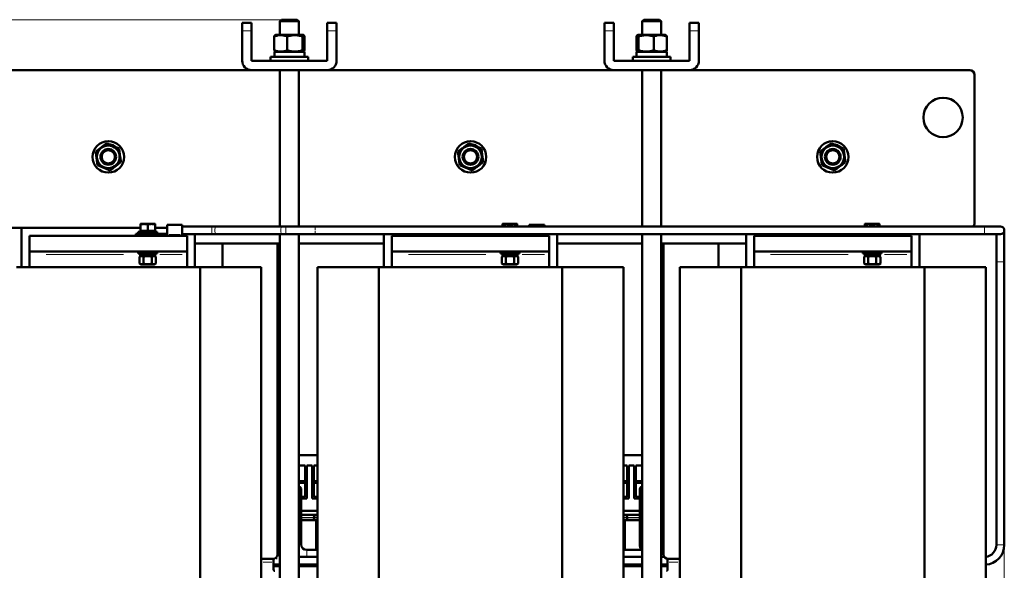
# Model space of a CAD drawing. Header units: millimetres. Extents: x 0 to 1485, y 0 to 2100.
# Tile 4 of 5: x 502 to 1127, y 806 to 1156. Entities that reach past the tile are written whole.
import ezdxf

# ---------------------------------------------------------------- set-up
doc = ezdxf.new("R2010")
doc.units = ezdxf.units.MM
doc.header["$LTSCALE"] = 5
doc.linetypes.add('SLD-Сплошная', pattern=[0])
doc.styles.add('SLDTEXTSTYLE0', font='TXT', dxfattribs={"width": 0.7})
doc.styles.add('SLDTEXTSTYLE1', font='TXT', dxfattribs={"width": 0.7, "bigfont": 'bigfont'})
doc.dimstyles.new('SLDDIMSTYLE0', dxfattribs={"dimtxt": 25, "dimasz": 25, "dimexe": 0, "dimexo": 0.0625, "dimgap": 6.25, "dimtad": 2, "dimdec": 1, "dimrnd": 1e-09, "dimzin": 12, "dimdsep": 46, "dimtxsty": 'SLDTEXTSTYLE0', "dimsah": 1, "dimcen": 0.09, "dimadec": 0, "dimazin": 3, "dimtfac": 1, "dimtdec": 3, "dimtofl": 0, "dimtmove": 0, "dimatfit": 3, "dimfxl": 0, "dimfrac": 2, "dimtolj": 1, "dimtzin": 12, "dimarcsym": 0})

# ---------------------------------------------------------------- blocks, each defined once
blk = doc.blocks.new('_D')
at = {"color": 7, "linetype": 'SLD-Сплошная', "lineweight": 0}
for p, q in [((1126.79, 822.36), (1126.79, 318.55)), ((460.76, 588.5), (460.76, 318.55)), ((460.76, 323.55), (1126.79, 323.55))]:
    blk.add_line(p, q, dxfattribs=at)
at = {"color": 7, "linetype": 'SLD-Сплошная', "lineweight": 18}
for points in [[(460.76, 323.55), (485.76, 319.7), (485.76, 327.39)], [(1126.79, 323.55), (1101.79, 327.39), (1101.79, 319.7)]]:
    blk.add_solid(points, dxfattribs=at)
at = {"color": 7, "linetype": 'SLD-Сплошная', "lineweight": 18, "insert": (784, 355.77), "char_height": 25, "attachment_point": 1, "style": 'SLDTEXTSTYLE1'}
blk.add_mtext('Ш', dxfattribs=at)
blk = doc.blocks.new('_D_1')
at = {"color": 7, "linetype": 'SLD-Сплошная', "lineweight": 0}
for p, q in [((667.84, 1155.55), (365.76, 1155.55)), ((370.76, 413.55), (370.76, 1155.55)), ((632.83, 413.55), (365.76, 413.55))]:
    blk.add_line(p, q, dxfattribs=at)
at = {"color": 7, "linetype": 'SLD-Сплошная', "lineweight": 18}
for points in [[(370.76, 1155.55), (366.92, 1130.55), (374.61, 1130.55)], [(370.76, 413.55), (374.61, 438.55), (366.92, 438.55)]]:
    blk.add_solid(points, dxfattribs=at)
at = {"color": 7, "linetype": 'SLD-Сплошная', "lineweight": 18, "insert": (338.54, 776.54), "char_height": 25, "attachment_point": 1, "rotation": 90, "style": 'SLDTEXTSTYLE1'}
blk.add_mtext('В', dxfattribs=at)

msp = doc.modelspace()

# ---------------------------------------------------------------- linework, layer by layer
at = {"color": 7, "linetype": 'SLD-Сплошная', "lineweight": 50}
for p, q in [((648.88, 1153.55), (642.88, 1153.55)), ((642.88, 1148.55), (642.88, 1153.55)), ((648.88, 1153.55), (648.88, 1148.55)), ((667.89, 1155.55), (666.89, 1154.55)), ((666.89, 1154.55), (666.89, 1145.95)), ((678.89, 1154.55), (666.89, 1154.55)), ((677.89, 1155.55), (667.89, 1155.55)), ((678.89, 1154.55), (677.89, 1155.55)), ((678.89, 1145.95), (678.89, 1154.55)), ((696.88, 1153.55), (702.88, 1153.55)), ((696.88, 1148.55), (696.88, 1153.55)), ((702.88, 1148.55), (702.88, 1153.55)), ((878.88, 1153.55), (872.88, 1153.55)), ((872.88, 1153.55), (872.88, 1148.55)), ((878.88, 1153.55), (878.88, 1148.55)), ((897.87, 1155.55), (896.87, 1154.55)), ((896.87, 1154.55), (896.87, 1145.95)), ((908.87, 1154.55), (896.87, 1154.55)), ((907.87, 1155.55), (897.87, 1155.55)), ((908.87, 1154.55), (907.87, 1155.55)), ((908.87, 1145.95), (908.87, 1154.55)), ((926.88, 1153.55), (932.88, 1153.55)), ((926.88, 1148.55), (926.88, 1153.55)), ((932.88, 1148.55), (932.88, 1153.55)), ((642.88, 1129.55), (642.88, 1148.55)), ((648.88, 1148.55), (648.88, 1129.55)), ((663.28, 1136.17), (663.28, 1144.92)), ((664.26, 1145.95), (663.79, 1145.67)), ((681.51, 1145.95), (664.26, 1145.95)), ((671.53, 1136.17), (671.53, 1144.92)), ((681.13, 1136.17), (681.13, 1144.92)), ((681.98, 1145.67), (681.51, 1145.95)), ((682.48, 1136.17), (682.48, 1144.92)), ((696.88, 1129.55), (696.88, 1148.55)), ((702.88, 1148.55), (702.88, 1129.55)), ((872.88, 1129.55), (872.88, 1148.55)), ((878.88, 1148.55), (878.88, 1129.55)), ((893.28, 1144.92), (893.28, 1136.17)), ((894.26, 1145.95), (893.78, 1145.67)), ((911.51, 1145.95), (894.26, 1145.95)), ((894.63, 1144.92), (894.63, 1136.17)), ((904.23, 1144.92), (904.23, 1136.17)), ((911.98, 1145.67), (911.51, 1145.95)), ((912.48, 1136.17), (912.48, 1144.92)), ((926.88, 1129.55), (926.88, 1148.55)), ((932.88, 1148.55), (932.88, 1129.55)), ((660.88, 1132.05), (660.88, 1129.55)), ((684.88, 1132.05), (660.88, 1132.05)), ((663.33, 1135.15), (663.33, 1132.05)), ((682.43, 1135.15), (663.33, 1135.15)), ((663.8, 1135.41), (664.26, 1135.15)), ((681.51, 1135.15), (681.96, 1135.41)), ((682.43, 1132.05), (682.43, 1135.15)), ((684.88, 1129.55), (684.88, 1132.05)), ((890.88, 1132.05), (890.88, 1129.55)), ((914.88, 1132.05), (890.88, 1132.05)), ((893.33, 1135.15), (893.33, 1132.05)), ((912.43, 1135.15), (893.33, 1135.15)), ((893.8, 1135.41), (894.26, 1135.15)), ((911.51, 1135.15), (911.96, 1135.41)), ((912.43, 1132.05), (912.43, 1135.15)), ((914.88, 1129.55), (914.88, 1132.05)), ((648.88, 1129.55), (696.88, 1129.55)), ((878.88, 1129.55), (926.88, 1129.55)), ((470.88, 1123.55), (648.88, 1123.55)), ((696.88, 1123.55), (648.88, 1123.55)), ((666.89, 1123.55), (666.89, 1024.44)), ((678.89, 1024.44), (678.89, 1123.55)), ((696.88, 1123.55), (878.88, 1123.55)), ((926.88, 1123.55), (878.88, 1123.55)), ((896.87, 1123.55), (896.87, 1024.44)), ((908.87, 1024.44), (908.87, 1123.55)), ((926.88, 1123.55), (1104.88, 1123.55)), ((1107.88, 1120.55), (1107.88, 1026.55)), ((560.75, 1075.47), (560.93, 1075.9)), ((790.75, 1075.47), (790.93, 1075.9)), ((1020.75, 1075.47), (1020.93, 1075.9)), ((562.25, 1075.19), (562.93, 1074.7)), ((792.25, 1075.19), (792.93, 1074.7)), ((1022.25, 1075.19), (1022.93, 1074.7)), ((580.57, 1025.99), (578.24, 1025.99)), ((578.24, 1025.73), (578.24, 1021.61)), ((585.24, 1025.99), (580.57, 1025.99)), ((582.9, 1025.73), (582.9, 1021.61)), ((587.57, 1025.99), (585.24, 1025.99)), ((587.57, 1021.61), (587.57, 1025.73)), ((604.89, 1025.48), (595.18, 1025.48)), ((810.57, 1025.99), (808.24, 1025.99)), ((808.24, 1025.73), (808.24, 1024.44)), ((815.24, 1025.99), (810.57, 1025.99)), ((812.9, 1025.73), (812.9, 1024.44)), ((817.57, 1025.99), (815.24, 1025.99)), ((817.57, 1024.44), (817.57, 1025.73)), ((834.89, 1025.48), (825.18, 1025.48)), ((1040.57, 1025.99), (1038.24, 1025.99)), ((1038.24, 1025.73), (1038.24, 1024.44)), ((1045.24, 1025.99), (1040.57, 1025.99)), ((1042.9, 1025.73), (1042.9, 1024.44)), ((1047.57, 1025.99), (1045.24, 1025.99)), ((1047.57, 1024.44), (1047.57, 1025.73)), ((578.24, 1023.55), (470.88, 1023.55)), ((502.88, 998.55), (502.88, 1023.55)), ((575.27, 1019.72), (575.27, 1018.55)), ((576.9, 1021.01), (576.9, 1019.76)), ((576.9, 1021.01), (582.9, 1021.01)), ((578.24, 1021.61), (580.57, 1021.61)), ((579.9, 1019.76), (579.9, 1019.72)), ((580.57, 1021.61), (582.9, 1021.61)), ((582.9, 1021.61), (585.24, 1021.61)), ((582.9, 1021.01), (588.9, 1021.01)), ((585.24, 1021.61), (587.57, 1021.61)), ((585.9, 1019.72), (585.9, 1019.76)), ((586.59, 1018.55), (586.59, 1019.72)), ((587.03, 1021.01), (587.57, 1021.61)), ((595.18, 1023.55), (587.57, 1023.55)), ((588.9, 1019.76), (588.9, 1021.01)), ((623.67, 1024.44), (604.89, 1024.44)), ((604.89, 1019.44), (623.67, 1019.44)), ((612.88, 1019.44), (612.88, 998.55)), ((626.28, 1024.44), (623.67, 1024.44)), ((623.67, 1019.44), (626.28, 1019.44)), ((668.02, 1024.44), (626.28, 1024.44)), ((626.28, 1019.44), (668.02, 1019.44)), ((666.89, 1019.44), (666.89, 469.55)), ((670.64, 1024.44), (668.02, 1024.44)), ((668.02, 1019.44), (670.64, 1019.44)), ((689.31, 1024.44), (670.64, 1024.44)), ((670.64, 1019.44), (689.31, 1019.44)), ((678.89, 469.55), (678.89, 1019.44)), ((1114.29, 1024.44), (689.31, 1024.44)), ((689.31, 1019.44), (1114.29, 1019.44)), ((732.88, 998.55), (732.88, 1019.44)), ((805.27, 1019.44), (805.27, 1018.55)), ((816.59, 1018.55), (816.59, 1019.44)), ((842.88, 1019.44), (842.88, 998.55)), ((896.87, 1019.44), (896.87, 469.55)), ((908.87, 469.55), (908.87, 1019.44)), ((962.88, 998.55), (962.88, 1019.44)), ((1039.9, 1019.44), (1039.9, 1018.55)), ((1045.9, 1018.55), (1045.9, 1019.44)), ((1072.88, 1019.44), (1072.88, 998.55)), ((1124.29, 1024.44), (1114.29, 1024.44)), ((1114.29, 1019.44), (1124.29, 1019.44)), ((1121.79, 1019.44), (1121.79, 1001.94)), ((1126.79, 1001.94), (1126.79, 1021.94)), ((507.88, 1018.55), (607.88, 1018.55)), ((507.88, 1018.55), (507.88, 1008.55)), ((607.88, 1008.55), (607.88, 1018.55)), ((666.89, 1013.55), (612.88, 1013.55)), ((630.38, 1013.55), (630.38, 998.55)), ((665.38, 816.55), (665.38, 1013.55)), ((732.88, 1013.55), (678.89, 1013.55)), ((737.88, 1018.55), (837.88, 1018.55)), ((737.88, 1018.55), (737.88, 1008.55)), ((837.88, 1008.55), (837.88, 1018.55)), ((896.87, 1013.55), (842.88, 1013.55)), ((962.88, 1013.55), (908.87, 1013.55)), ((910.38, 1013.55), (910.38, 816.55)), ((945.38, 1013.55), (945.38, 998.55)), ((967.88, 1018.55), (1067.88, 1018.55)), ((967.88, 1018.55), (967.88, 1008.55)), ((1067.88, 1008.55), (1067.88, 1018.55)), ((507.88, 1008.55), (607.88, 1008.55)), ((507.88, 1008.55), (507.88, 1006.55)), ((507.88, 1006.55), (507.88, 998.55)), ((576.9, 1008.53), (576.9, 1007.28)), ((582.9, 1008.53), (576.9, 1008.53)), ((576.9, 1007.28), (582.9, 1007.28)), ((578.13, 1007.28), (578.13, 1005.73)), ((579.9, 1008.55), (579.9, 1008.53)), ((588.9, 1008.53), (582.9, 1008.53)), ((582.9, 1007.28), (588.9, 1007.28)), ((585.9, 1008.53), (585.9, 1008.55)), ((587.68, 1005.73), (587.68, 1007.28)), ((588.9, 1007.28), (588.9, 1008.53)), ((607.88, 1008.55), (607.88, 1006.55)), ((607.88, 1006.55), (607.88, 998.55)), ((737.88, 1008.55), (837.88, 1008.55)), ((737.88, 1008.55), (737.88, 1006.55)), ((737.88, 1006.55), (737.88, 998.55)), ((806.9, 1008.53), (806.9, 1007.28)), ((812.9, 1008.53), (806.9, 1008.53)), ((812.9, 1007.28), (806.9, 1007.28)), ((808.13, 1007.28), (808.13, 1005.73)), ((809.9, 1008.55), (809.9, 1008.53)), ((818.9, 1008.53), (812.9, 1008.53)), ((818.9, 1007.28), (812.9, 1007.28)), ((815.9, 1008.53), (815.9, 1008.55)), ((817.68, 1005.73), (817.68, 1007.28)), ((818.9, 1007.28), (818.9, 1008.53)), ((837.88, 1008.55), (837.88, 1006.55)), ((837.88, 1006.55), (837.88, 998.55)), ((967.88, 1008.55), (1067.88, 1008.55)), ((967.88, 1008.55), (967.88, 1006.55)), ((967.88, 1006.55), (967.88, 998.55)), ((1036.9, 1008.53), (1036.9, 1007.28)), ((1042.9, 1008.53), (1036.9, 1008.53)), ((1042.9, 1007.28), (1036.9, 1007.28)), ((1038.13, 1007.28), (1038.13, 1005.73)), ((1039.9, 1008.55), (1039.9, 1008.53)), ((1048.9, 1008.53), (1042.9, 1008.53)), ((1048.9, 1007.28), (1042.9, 1007.28)), ((1045.9, 1008.53), (1045.9, 1008.55)), ((1047.68, 1005.73), (1047.68, 1007.28)), ((1048.9, 1007.28), (1048.9, 1008.53)), ((1067.88, 1008.55), (1067.88, 1006.55)), ((1067.88, 1006.55), (1067.88, 998.55)), ((578.59, 1005.73), (577.71, 1005.22)), ((577.71, 1000.84), (577.71, 1005.22)), ((577.71, 1000.84), (578.59, 1000.33)), ((578.13, 1005.73), (587.68, 1005.73)), ((587.22, 1000.33), (578.59, 1000.33)), ((580.31, 1000.84), (580.31, 1005.22)), ((585.5, 1000.84), (585.5, 1005.22)), ((588.1, 1005.22), (587.22, 1005.73)), ((587.22, 1000.33), (588.1, 1000.84)), ((588.1, 1005.22), (588.1, 1000.84)), ((808.59, 1005.73), (807.71, 1005.22)), ((807.71, 1000.84), (807.71, 1005.22)), ((807.71, 1000.84), (808.59, 1000.33)), ((817.68, 1005.73), (808.13, 1005.73)), ((817.22, 1000.33), (808.59, 1000.33)), ((810.31, 1000.84), (810.31, 1005.22)), ((815.5, 1000.84), (815.5, 1005.22)), ((818.1, 1005.22), (817.22, 1005.73)), ((817.22, 1000.33), (818.1, 1000.84)), ((818.1, 1005.22), (818.1, 1000.84)), ((1038.59, 1005.73), (1037.71, 1005.22)), ((1037.71, 1000.84), (1037.71, 1005.22)), ((1037.71, 1000.84), (1038.59, 1000.33)), ((1038.13, 1005.73), (1047.68, 1005.73)), ((1047.22, 1000.33), (1038.59, 1000.33)), ((1040.31, 1000.84), (1040.31, 1005.22)), ((1045.5, 1000.84), (1045.5, 1005.22)), ((1048.1, 1005.22), (1047.22, 1005.73)), ((1047.22, 1000.33), (1048.1, 1000.84)), ((1048.1, 1005.22), (1048.1, 1000.84)), ((1121.79, 1001.94), (1121.79, 822.41)), ((1126.79, 822.41), (1126.79, 1001.94)), ((499.63, 998.55), (616.13, 998.55)), ((616.13, 998.55), (616.13, 588.55)), ((616.13, 998.55), (655, 998.55)), ((655, 588.55), (655, 998.55)), ((690.76, 998.55), (690.76, 588.55)), ((690.76, 998.55), (729.63, 998.55)), ((729.63, 588.55), (729.63, 998.55)), ((729.63, 998.55), (846.13, 998.55)), ((846.13, 998.55), (846.13, 588.55)), ((846.13, 998.55), (885, 998.55)), ((885, 588.55), (885, 998.55)), ((920.76, 998.55), (920.76, 588.55)), ((920.76, 998.55), (959.63, 998.55)), ((959.63, 588.55), (959.63, 998.55)), ((959.63, 998.55), (1076.13, 998.55)), ((1076.13, 998.55), (1076.13, 588.55)), ((1076.13, 998.55), (1115, 998.55)), ((1115, 588.55), (1115, 998.55)), ((665.38, 879.35), (666.89, 879.35)), ((678.89, 879.35), (690.76, 879.35)), ((885, 879.35), (896.87, 879.35)), ((908.87, 879.35), (910.38, 879.35)), ((666.89, 872.85), (665.38, 872.85)), ((682.88, 872.85), (678.89, 872.85)), ((682.88, 862.85), (682.88, 872.85)), ((683.88, 872.85), (687.43, 872.85)), ((683.88, 872.85), (683.88, 862.35)), ((687.43, 862.35), (687.43, 872.85)), ((690.76, 872.85), (688.43, 872.85)), ((688.43, 872.85), (688.43, 862.85)), ((887.33, 872.85), (885, 872.85)), ((887.33, 862.85), (887.33, 872.85)), ((888.33, 872.85), (891.88, 872.85)), ((888.33, 872.85), (888.33, 862.35)), ((891.88, 862.35), (891.88, 872.85)), ((896.87, 872.85), (892.88, 872.85)), ((892.88, 872.85), (892.88, 862.85)), ((910.38, 872.85), (908.87, 872.85)), ((665.38, 862.85), (666.89, 862.85)), ((678.89, 862.85), (682.88, 862.85)), ((688.43, 862.85), (690.76, 862.85)), ((885, 862.85), (887.33, 862.85)), ((892.88, 862.85), (896.87, 862.85)), ((908.87, 862.85), (910.38, 862.85)), ((666.89, 862.35), (665.38, 862.35)), ((665.38, 861.85), (666.89, 861.85)), ((683.88, 862.35), (678.89, 862.35)), ((682.88, 861.85), (678.89, 861.85)), ((680.26, 858.15), (680.38, 858.15)), ((680.38, 856.65), (680.38, 858.15)), ((680.38, 851.4), (680.38, 857.4)), ((680.38, 856.65), (680.38, 856.65)), ((682.88, 852.85), (682.88, 861.85)), ((683.88, 862.35), (683.88, 851.85)), ((687.43, 862.35), (687.43, 851.85)), ((690.76, 862.35), (687.43, 862.35)), ((688.43, 861.85), (690.76, 861.85)), ((688.43, 852.85), (688.43, 861.85)), ((888.33, 862.35), (885, 862.35)), ((885, 861.85), (887.33, 861.85)), ((887.33, 861.85), (887.33, 852.85)), ((888.33, 851.85), (888.33, 862.35)), ((896.87, 862.35), (891.88, 862.35)), ((891.88, 862.35), (891.88, 851.85)), ((896.87, 861.85), (892.88, 861.85)), ((892.88, 861.85), (892.88, 852.85)), ((895.38, 858.15), (895.38, 857.52)), ((895.38, 858.15), (895.49, 858.15)), ((895.38, 857.4), (895.38, 851.4)), ((910.38, 862.35), (908.87, 862.35)), ((908.87, 861.85), (910.38, 861.85)), ((666.89, 852.85), (665.38, 852.85)), ((666.89, 851.85), (665.38, 851.85)), ((680.38, 852.85), (682.88, 852.85)), ((680.38, 851.85), (683.88, 851.85)), ((680.38, 825.45), (680.38, 851.4)), ((690.76, 851.85), (687.43, 851.85)), ((690.76, 852.85), (688.43, 852.85)), ((887.33, 852.85), (885, 852.85)), ((888.33, 851.85), (885, 851.85)), ((891.88, 851.85), (895.38, 851.85)), ((892.88, 852.85), (895.38, 852.85)), ((895.38, 851.4), (895.38, 825.45)), ((910.38, 852.85), (908.87, 852.85)), ((910.38, 851.85), (908.87, 851.85)), ((666.89, 844.05), (665.38, 844.05)), ((690.76, 844.05), (680.38, 844.05)), ((895.38, 844.05), (885, 844.05)), ((910.38, 844.05), (908.87, 844.05)), ((665.38, 841.43), (665.8, 841.43)), ((665.8, 841.43), (666.89, 841.43)), ((665.8, 838.05), (666.89, 838.05)), ((665.88, 819.24), (665.88, 838.05)), ((666.89, 838.07), (666.06, 838.07)), ((680.38, 841.43), (689.96, 841.43)), ((689.7, 838.07), (680.38, 838.07)), ((680.38, 838.05), (689.96, 838.05)), ((688.38, 839.85), (688.38, 839.62)), ((689.88, 838.05), (689.88, 819.24)), ((689.96, 841.43), (690.76, 841.43)), ((885, 841.43), (885.8, 841.43)), ((885.8, 841.43), (895.38, 841.43)), ((885.8, 838.05), (895.38, 838.05)), ((885.88, 819.24), (885.88, 838.05)), ((895.38, 838.07), (886.06, 838.07)), ((887.38, 839.62), (887.38, 839.85)), ((908.87, 841.43), (909.96, 841.43)), ((909.7, 838.07), (908.87, 838.07)), ((908.87, 838.05), (909.96, 838.05)), ((909.88, 838.05), (909.88, 819.24)), ((909.96, 841.43), (910.38, 841.43)), ((680.38, 822.74), (680.38, 825.45)), ((895.38, 825.45), (895.38, 822.74)), ((666.89, 819.24), (665.38, 819.24)), ((690.76, 819.24), (683.88, 819.24)), ((690.76, 819.24), (683.88, 819.24)), ((896.13, 819.24), (885, 819.24)), ((896.13, 819.24), (885, 819.24)), ((910.38, 819.24), (908.87, 819.24)), ((910.38, 819.24), (908.87, 819.24)), ((910.38, 819.24), (908.87, 819.24)), ((655, 813.55), (662.38, 813.55)), ((662.88, 811.55), (662.88, 813.59)), ((690.76, 814.97), (678.89, 814.98)), ((690.76, 814.95), (678.89, 814.95)), ((896.87, 814.97), (885, 814.96)), ((910.82, 814.98), (908.87, 814.97)), ((912.88, 813.59), (912.88, 811.55)), ((920.76, 813.55), (913.38, 813.55)), ((662.88, 806.65), (662.88, 811.55)), ((662.92, 809.96), (666.89, 809.96)), ((662.93, 809.91), (666.89, 809.91)), ((663.55, 809.05), (666.89, 809.05)), ((665.88, 809.05), (665.88, 809.91)), ((678.89, 809.95), (690.76, 809.95)), ((678.89, 809.91), (690.76, 809.91)), ((678.89, 809.05), (690.76, 809.05)), ((689.88, 809.91), (689.88, 809.05)), ((885, 809.96), (896.87, 809.95)), ((885, 809.91), (896.87, 809.91)), ((885, 809.91), (896.87, 809.91)), ((885, 809.05), (896.87, 809.05)), ((885.88, 809.05), (885.88, 809.91)), ((908.87, 809.95), (912.84, 809.95)), ((908.87, 809.91), (912.83, 809.91)), ((908.87, 809.91), (912.83, 809.91)), ((908.87, 809.05), (912.21, 809.05)), ((909.88, 809.91), (909.88, 809.05)), ((912.88, 811.55), (912.88, 806.65))]:
    msp.add_line(p, q, dxfattribs=at)
at = {"color": 8, "linetype": 'SLD-Сплошная', "lineweight": 18}
for p, q in [((643.78, 1148.55), (647.98, 1148.55)), ((697.78, 1148.55), (701.98, 1148.55)), ((873.78, 1148.55), (877.98, 1148.55)), ((927.78, 1148.55), (931.98, 1148.55)), ((603.44, 1019.33), (596.64, 1019.33)), ((670.64, 1024.44), (670.64, 1019.44)), ((833.44, 1019.33), (826.64, 1019.33)), ((567.59, 1006.55), (518.42, 1006.55)), ((604.85, 1006.55), (590.71, 1006.55)), ((797.59, 1006.55), (748.42, 1006.55)), ((834.85, 1006.55), (820.71, 1006.55)), ((1027.59, 1006.55), (978.42, 1006.55)), ((1064.85, 1006.55), (1050.71, 1006.55)), ((1121.79, 1001.94), (1124.29, 1001.94)), ((1124.29, 1001.94), (1126.79, 1001.94)), ((678.89, 851.4), (680.38, 851.4)), ((895.38, 851.4), (896.87, 851.4)), ((666.89, 839.85), (665.38, 839.85)), ((666.89, 839.62), (665.38, 839.62)), ((688.38, 839.85), (680.38, 839.85)), ((688.38, 839.62), (680.38, 839.62)), ((690.82, 839.85), (688.38, 839.85)), ((690.82, 839.62), (688.38, 839.62)), ((887.38, 839.85), (884.94, 839.85)), ((887.38, 839.62), (884.94, 839.62)), ((895.38, 839.85), (887.38, 839.85)), ((895.38, 839.62), (887.38, 839.62)), ((910.38, 839.85), (908.87, 839.85)), ((910.38, 839.62), (908.87, 839.62)), ((678.89, 822.74), (680.38, 822.74)), ((683.88, 814.97), (683.88, 819.24)), ((895.38, 822.74), (896.87, 822.74)), ((1121.79, 822.41), (1126.79, 822.41)), ((664.47, 813.93), (665.04, 813.46)), ((661.7, 811.55), (656.18, 811.55)), ((919.58, 811.55), (914.06, 811.55))]:
    msp.add_line(p, q, dxfattribs=at)
at = {"color": 7, "linetype": 'SLD-Сплошная', "lineweight": 50, "flags": 128}
for points in [[(558.79, 1076.45), (559.33, 1076.37), (560.93, 1075.9)], [(788.79, 1076.45), (789.33, 1076.37), (790.93, 1075.9)], [(1018.79, 1076.45), (1019.33, 1076.37), (1020.93, 1075.9)]]:
    msp.add_lwpolyline(points, dxfattribs=at)
at = {"color": 8, "linetype": 'SLD-Сплошная', "lineweight": 18, "flags": 128}
for points in [[(623.67, 1024.44), (623.67, 1024.25), (623.67, 1023.71), (623.67, 1022.89), (623.67, 1021.94), (623.67, 1020.98), (623.67, 1020.17), (623.67, 1019.63), (623.67, 1019.44), (623.67, 1019.44)], [(668.02, 1024.44), (667.77, 1024.25), (667.56, 1023.71), (667.42, 1022.89), (667.37, 1021.94), (667.42, 1020.98), (667.56, 1020.17), (667.77, 1019.63), (668.02, 1019.44), (668.02, 1019.44)], [(1114.29, 1021.94), (1114.29, 1022.89), (1114.29, 1023.71), (1114.29, 1024.25), (1114.29, 1024.44)], [(1114.29, 1019.44), (1114.29, 1019.63), (1114.29, 1020.17), (1114.29, 1020.98), (1114.29, 1021.94)]]:
    msp.add_lwpolyline(points, dxfattribs=at)
at = {"color": 7, "linetype": 'SLD-Сплошная', "lineweight": 50}
for centre, radius in [((1087.88, 1093.55), 12.5), ((557.88, 1068.55), 10), ((557.88, 1068.55), 7.19), ((787.88, 1068.55), 10), ((787.88, 1068.55), 7.19), ((1017.88, 1068.55), 10), ((1017.88, 1068.55), 7.19), ((557.88, 1068.55), 5), ((557.88, 1068.55), 4.17), ((787.88, 1068.55), 5), ((787.88, 1068.55), 4.17), ((1017.88, 1068.55), 5), ((1017.88, 1068.55), 4.17)]:
    msp.add_circle(centre, radius, dxfattribs=at)
for centre, radius, start, end in [((648.88, 1129.55), 6, 180, 270), ((696.88, 1129.55), 6, 270, 0), ((878.88, 1129.55), 6, 180, 270), ((926.88, 1129.55), 6, 270, 0), ((1104.88, 1120.55), 3, 0, 90), ((557.88, 1068.55), 7.96, 56.67553, 67.47733), ((787.88, 1068.55), 7.96, 56.67553, 67.47733), ((1017.88, 1068.55), 7.96, 56.67553, 67.47733), ((1104.88, 1026.55), 3, 315.38415, 0), ((1124.29, 1021.94), 2.5, 270, 90), ((677.88, 857.4), 2.5, 0, 66.06642), ((897.88, 857.4), 2.5, 113.78874, 180), ((665.8, 839.85), 1.58, 46.35783, 90), ((665.8, 839.62), 1.58, 272.80613, 313.64217), ((689.96, 839.85), 1.58, 90, 180), ((689.96, 839.62), 1.58, 180, 267.19387), ((885.8, 839.85), 1.58, 0, 90), ((885.8, 839.62), 1.58, 272.80613, 0), ((909.96, 839.85), 1.58, 90, 133.64217), ((909.96, 839.62), 1.58, 226.35783, 267.19387), ((683.88, 822.74), 3.5, 180, 270), ((903.88, 822.74), 8.5, 180, 204.31574), ((1114.29, 822.41), 7.5, 274.55155, 360), ((1114.29, 822.41), 12.5, 272.72909, 0), ((662.38, 816.55), 3, 270, 0), ((913.38, 816.55), 3, 180, 270)]:
    msp.add_arc(centre, radius, start, end, dxfattribs=at)
at = {"color": 8, "linetype": 'SLD-Сплошная', "lineweight": 18}
for centre, start, end in [((628.51, 1022.52), 139.27592, 191.42594), ((628.51, 1021.36), 168.57406, 220.72408)]:
    msp.add_arc(centre, 2.94, start, end, dxfattribs=at)
at = {"color": 7, "linetype": 'SLD-Сплошная', "lineweight": 50}
for points, knots in [([(663.28, 1144.92), (663.95, 1145.17), (664.63, 1145.37), (666, 1145.65), (666.7, 1145.73), (667.75, 1145.73), (668.1, 1145.71), (668.8, 1145.64), (669.14, 1145.58), (670.17, 1145.37), (670.85, 1145.17), (671.53, 1144.92)], [0, 0, 0, 0, 0.25, 0.25, 0.5, 0.5, 0.625, 0.625, 0.75, 0.75, 1, 1, 1, 1]), ([(663.8, 1145.64), (663.73, 1145.6), (663.56, 1145.51), (663.38, 1145.14), (663.28, 1144.92)], [0, 0, 0, 0, 0.394844, 1, 1, 1, 1]), ([(671.53, 1144.92), (672.31, 1145.17), (673.11, 1145.37), (674.71, 1145.65), (675.51, 1145.73), (676.72, 1145.73), (677.13, 1145.71), (677.94, 1145.64), (678.35, 1145.58), (679.55, 1145.37), (680.34, 1145.17), (681.13, 1144.92)], [0, 0, 0, 0, 0.25, 0.25, 0.5, 0.5, 0.625, 0.625, 0.75, 0.75, 1, 1, 1, 1]), ([(681.13, 1144.92), (681.24, 1145.17), (681.35, 1145.37), (681.57, 1145.65), (681.69, 1145.73), (681.86, 1145.73), (681.92, 1145.71), (682.03, 1145.64), (682.09, 1145.58), (682.26, 1145.37), (682.37, 1145.17), (682.48, 1144.92)], [0, 0, 0, 0, 0.25, 0.25, 0.5, 0.5, 0.625, 0.625, 0.75, 0.75, 1, 1, 1, 1]), ([(893.28, 1144.92), (893.39, 1145.17), (893.5, 1145.37), (893.73, 1145.65), (893.84, 1145.73), (894.01, 1145.73), (894.07, 1145.71), (894.19, 1145.64), (894.24, 1145.58), (894.41, 1145.37), (894.52, 1145.17), (894.63, 1144.92)], [0, 0, 0, 0, 0.25, 0.25, 0.5, 0.5, 0.625, 0.625, 0.75, 0.75, 1, 1, 1, 1]), ([(894.63, 1144.92), (895.42, 1145.17), (896.2, 1145.37), (897.8, 1145.65), (898.6, 1145.73), (899.82, 1145.73), (900.23, 1145.71), (901.04, 1145.64), (901.45, 1145.58), (902.65, 1145.37), (903.45, 1145.17), (904.23, 1144.92)], [0, 0, 0, 0, 0.25, 0.25, 0.5, 0.5, 0.625, 0.625, 0.75, 0.75, 1, 1, 1, 1]), ([(904.23, 1144.92), (904.91, 1145.17), (905.58, 1145.37), (906.96, 1145.65), (907.65, 1145.73), (908.7, 1145.73), (909.05, 1145.71), (909.75, 1145.64), (910.09, 1145.58), (911.13, 1145.37), (911.81, 1145.17), (912.48, 1144.92)], [0, 0, 0, 0, 0.25, 0.25, 0.5, 0.5, 0.625, 0.625, 0.75, 0.75, 1, 1, 1, 1]), ([(912.48, 1144.92), (912.36, 1145.18), (912.19, 1145.55), (912.01, 1145.6), (911.96, 1145.62)], [0, 0, 0, 0, 0.682894, 1, 1, 1, 1]), ([(671.53, 1136.17), (670.85, 1135.92), (670.18, 1135.72), (668.81, 1135.44), (668.11, 1135.36), (667.06, 1135.36), (666.71, 1135.38), (666.01, 1135.45), (665.67, 1135.51), (664.63, 1135.72), (663.96, 1135.92), (663.28, 1136.17)], [0, 0, 0, 0, 0.25, 0.25, 0.5, 0.5, 0.625, 0.625, 0.75, 0.75, 1, 1, 1, 1]), ([(681.13, 1136.17), (680.34, 1135.92), (679.55, 1135.72), (677.96, 1135.44), (677.15, 1135.36), (675.93, 1135.36), (675.52, 1135.38), (674.71, 1135.45), (674.31, 1135.51), (673.1, 1135.72), (672.31, 1135.92), (671.53, 1136.17)], [0, 0, 0, 0, 0.25, 0.25, 0.5, 0.5, 0.625, 0.625, 0.75, 0.75, 1, 1, 1, 1]), ([(682.48, 1136.17), (682.37, 1135.92), (682.26, 1135.72), (682.03, 1135.44), (681.92, 1135.36), (681.69, 1135.36), (681.58, 1135.44), (681.35, 1135.72), (681.24, 1135.92), (681.13, 1136.17)], [0, 0, 0, 0, 0.25, 0.25, 0.5, 0.5, 0.75, 0.75, 1, 1, 1, 1]), ([(894.63, 1136.17), (894.52, 1135.92), (894.41, 1135.72), (894.19, 1135.44), (894.07, 1135.36), (893.9, 1135.36), (893.84, 1135.38), (893.73, 1135.45), (893.67, 1135.51), (893.5, 1135.72), (893.39, 1135.92), (893.28, 1136.17)], [0, 0, 0, 0, 0.25, 0.25, 0.5, 0.5, 0.625, 0.625, 0.75, 0.75, 1, 1, 1, 1]), ([(904.23, 1136.17), (903.45, 1135.92), (902.66, 1135.72), (901.06, 1135.44), (900.26, 1135.36), (899.03, 1135.36), (898.62, 1135.38), (897.81, 1135.45), (897.41, 1135.51), (896.21, 1135.72), (895.42, 1135.92), (894.63, 1136.17)], [0, 0, 0, 0, 0.25, 0.25, 0.5, 0.5, 0.625, 0.625, 0.75, 0.75, 1, 1, 1, 1]), ([(912.48, 1136.17), (911.81, 1135.92), (911.13, 1135.72), (909.76, 1135.44), (909.07, 1135.36), (908.01, 1135.36), (907.66, 1135.38), (906.96, 1135.45), (906.62, 1135.51), (905.59, 1135.72), (904.91, 1135.92), (904.23, 1136.17)], [0, 0, 0, 0, 0.25, 0.25, 0.5, 0.5, 0.625, 0.625, 0.75, 0.75, 1, 1, 1, 1]), ([(556.75, 1077.13), (556.19, 1076.7), (555.63, 1076.27), (554.49, 1075.39), (553.91, 1074.95), (553.03, 1074.28), (552.74, 1074.05), (552.16, 1073.61), (551.87, 1073.39), (551.01, 1072.73), (550.44, 1072.29), (549.88, 1071.86)], [0, 0, 0, 0, 0.25, 0.25, 0.5, 0.5, 0.625, 0.625, 0.75, 0.75, 1, 1, 1, 1]), ([(564.75, 1073.81), (564.1, 1074.09), (563.44, 1074.36), (562.11, 1074.91), (561.44, 1075.19), (560.42, 1075.61), (560.08, 1075.75), (559.4, 1076.03), (559.07, 1076.17), (558.07, 1076.59), (557.41, 1076.86), (556.75, 1077.13)], [0, 0, 0, 0, 0.25, 0.25, 0.5, 0.5, 0.625, 0.625, 0.75, 0.75, 1, 1, 1, 1]), ([(786.75, 1077.13), (786.19, 1076.7), (785.63, 1076.27), (784.49, 1075.39), (783.91, 1074.95), (783.03, 1074.28), (782.74, 1074.05), (782.16, 1073.61), (781.87, 1073.39), (781.01, 1072.73), (780.44, 1072.29), (779.88, 1071.86)], [0, 0, 0, 0, 0.25, 0.25, 0.5, 0.5, 0.625, 0.625, 0.75, 0.75, 1, 1, 1, 1]), ([(794.75, 1073.81), (794.1, 1074.09), (793.44, 1074.36), (792.11, 1074.91), (791.44, 1075.19), (790.42, 1075.61), (790.08, 1075.75), (789.4, 1076.03), (789.07, 1076.17), (788.07, 1076.59), (787.41, 1076.86), (786.75, 1077.13)], [0, 0, 0, 0, 0.25, 0.25, 0.5, 0.5, 0.625, 0.625, 0.75, 0.75, 1, 1, 1, 1]), ([(1016.75, 1077.13), (1016.19, 1076.7), (1015.63, 1076.27), (1014.49, 1075.39), (1013.91, 1074.95), (1013.03, 1074.28), (1012.74, 1074.05), (1012.16, 1073.61), (1011.87, 1073.39), (1011.01, 1072.73), (1010.44, 1072.29), (1009.88, 1071.86)], [0, 0, 0, 0, 0.25, 0.25, 0.5, 0.5, 0.625, 0.625, 0.75, 0.75, 1, 1, 1, 1]), ([(1024.75, 1073.81), (1024.1, 1074.09), (1023.44, 1074.36), (1022.11, 1074.91), (1021.44, 1075.19), (1020.42, 1075.61), (1020.08, 1075.75), (1019.4, 1076.03), (1019.07, 1076.17), (1018.07, 1076.59), (1017.41, 1076.86), (1016.75, 1077.13)], [0, 0, 0, 0, 0.25, 0.25, 0.5, 0.5, 0.625, 0.625, 0.75, 0.75, 1, 1, 1, 1]), ([(549.88, 1071.86), (549.97, 1071.16), (550.07, 1070.45), (550.25, 1069.02), (550.35, 1068.29), (550.54, 1066.84), (550.63, 1066.12), (550.82, 1064.69), (550.92, 1063.98), (551.01, 1063.28)], [0, 0, 0, 0, 0.25, 0.25, 0.5, 0.5, 0.75, 0.75, 1, 1, 1, 1]), ([(565.88, 1065.23), (565.79, 1065.93), (565.7, 1066.64), (565.51, 1068.07), (565.41, 1068.8), (565.22, 1070.25), (565.13, 1070.97), (564.94, 1072.4), (564.85, 1073.11), (564.75, 1073.81)], [0, 0, 0, 0, 0.25, 0.25, 0.5, 0.5, 0.75, 0.75, 1, 1, 1, 1]), ([(779.88, 1071.86), (779.97, 1071.16), (780.07, 1070.45), (780.25, 1069.02), (780.35, 1068.29), (780.54, 1066.84), (780.63, 1066.12), (780.82, 1064.69), (780.92, 1063.98), (781.01, 1063.28)], [0, 0, 0, 0, 0.25, 0.25, 0.5, 0.5, 0.75, 0.75, 1, 1, 1, 1]), ([(795.88, 1065.23), (795.79, 1065.93), (795.7, 1066.64), (795.51, 1068.07), (795.41, 1068.8), (795.22, 1070.25), (795.13, 1070.97), (794.94, 1072.4), (794.85, 1073.11), (794.75, 1073.81)], [0, 0, 0, 0, 0.25, 0.25, 0.5, 0.5, 0.75, 0.75, 1, 1, 1, 1]), ([(1009.88, 1071.86), (1009.97, 1071.16), (1010.07, 1070.45), (1010.25, 1069.02), (1010.35, 1068.29), (1010.54, 1066.84), (1010.63, 1066.12), (1010.82, 1064.69), (1010.92, 1063.98), (1011.01, 1063.28)], [0, 0, 0, 0, 0.25, 0.25, 0.5, 0.5, 0.75, 0.75, 1, 1, 1, 1]), ([(1025.88, 1065.23), (1025.79, 1065.93), (1025.7, 1066.64), (1025.51, 1068.07), (1025.41, 1068.8), (1025.22, 1070.25), (1025.13, 1070.97), (1024.94, 1072.4), (1024.85, 1073.11), (1024.75, 1073.81)], [0, 0, 0, 0, 0.25, 0.25, 0.5, 0.5, 0.75, 0.75, 1, 1, 1, 1]), ([(551.01, 1063.28), (551.66, 1063.01), (552.32, 1062.73), (553.65, 1062.18), (554.32, 1061.9), (555.34, 1061.48), (555.68, 1061.34), (556.36, 1061.06), (556.69, 1060.92), (557.69, 1060.5), (558.35, 1060.23), (559.01, 1059.96)], [0, 0, 0, 0, 0.25, 0.25, 0.5, 0.5, 0.625, 0.625, 0.75, 0.75, 1, 1, 1, 1]), ([(559.01, 1059.96), (559.57, 1060.39), (560.13, 1060.82), (561.28, 1061.7), (561.85, 1062.14), (562.73, 1062.81), (563.02, 1063.04), (563.6, 1063.48), (563.89, 1063.7), (564.75, 1064.36), (565.32, 1064.8), (565.88, 1065.23)], [0, 0, 0, 0, 0.25, 0.25, 0.5, 0.5, 0.625, 0.625, 0.75, 0.75, 1, 1, 1, 1]), ([(781.01, 1063.28), (781.66, 1063.01), (782.32, 1062.73), (783.65, 1062.18), (784.32, 1061.9), (785.34, 1061.48), (785.68, 1061.34), (786.36, 1061.06), (786.69, 1060.92), (787.69, 1060.5), (788.35, 1060.23), (789.01, 1059.96)], [0, 0, 0, 0, 0.25, 0.25, 0.5, 0.5, 0.625, 0.625, 0.75, 0.75, 1, 1, 1, 1]), ([(789.01, 1059.96), (789.57, 1060.39), (790.13, 1060.82), (791.28, 1061.7), (791.85, 1062.14), (792.73, 1062.81), (793.02, 1063.04), (793.6, 1063.48), (793.89, 1063.7), (794.75, 1064.36), (795.32, 1064.8), (795.88, 1065.23)], [0, 0, 0, 0, 0.25, 0.25, 0.5, 0.5, 0.625, 0.625, 0.75, 0.75, 1, 1, 1, 1]), ([(1011.01, 1063.28), (1011.66, 1063.01), (1012.32, 1062.73), (1013.65, 1062.18), (1014.32, 1061.9), (1015.34, 1061.48), (1015.68, 1061.34), (1016.36, 1061.06), (1016.69, 1060.92), (1017.69, 1060.5), (1018.35, 1060.23), (1019.01, 1059.96)], [0, 0, 0, 0, 0.25, 0.25, 0.5, 0.5, 0.625, 0.625, 0.75, 0.75, 1, 1, 1, 1]), ([(1019.01, 1059.96), (1019.57, 1060.39), (1020.13, 1060.82), (1021.28, 1061.7), (1021.85, 1062.14), (1022.73, 1062.81), (1023.02, 1063.04), (1023.6, 1063.48), (1023.89, 1063.7), (1024.75, 1064.36), (1025.32, 1064.8), (1025.88, 1065.23)], [0, 0, 0, 0, 0.25, 0.25, 0.5, 0.5, 0.625, 0.625, 0.75, 0.75, 1, 1, 1, 1]), ([(595.18, 1019.33), (595.18, 1019.91), (595.18, 1020.55), (595.18, 1021.83), (595.18, 1022.47), (595.18, 1023.64), (595.18, 1024.16), (595.18, 1025), (595.18, 1025.31), (595.18, 1025.48)], [0, 0, 0, 0, 0.25, 0.25, 0.5, 0.5, 0.75, 0.75, 1, 1, 1, 1]), ([(604.89, 1025.48), (604.89, 1025.46), (604.89, 1025.42), (604.89, 1025.36), (604.89, 1025.29), (604.89, 1025.21), (604.89, 1025.08), (604.89, 1024.88), (604.89, 1024.59), (604.89, 1024.25), (604.89, 1023.76), (604.89, 1023.07), (604.89, 1022.31), (604.89, 1021.68), (604.89, 1021.19), (604.89, 1020.7), (604.89, 1020.28), (604.89, 1019.92), (604.89, 1019.62), (604.89, 1019.43), (604.89, 1019.33)], [0, 0, 0, 0, 0.024741, 0.049424, 0.074095, 0.0988, 0.123584, 0.186783, 0.250119, 0.313317, 0.376654, 0.500008, 0.623362, 0.686562, 0.749897, 0.813096, 0.876432, 0.917627, 0.958745, 1, 1, 1, 1]), ([(825.18, 1025.48), (825.18, 1025.37), (825.18, 1025.15), (825.18, 1024.77), (825.18, 1024.49), (825.18, 1024.44)], [0, 0, 0, 0, 0.454212, 0.908424, 1, 1, 1, 1]), ([(834.89, 1025.48), (834.89, 1025.37), (834.89, 1025.15), (834.89, 1024.77), (834.89, 1024.49), (834.89, 1024.44)], [0, 0, 0, 0, 0.454212, 0.908424, 1, 1, 1, 1]), ([(575.27, 1019.72), (575.27, 1019.72), (575.47, 1019.72), (576.24, 1019.72), (576.8, 1019.72), (578.22, 1019.72), (579.06, 1019.72), (580.91, 1019.72), (581.91, 1019.72), (582.9, 1019.72)], [0, 0, 0, 0, 0.25, 0.25, 0.5, 0.5, 0.75, 0.75, 1, 1, 1, 1]), ([(582.9, 1019.72), (583.55, 1019.72), (584.19, 1019.72), (585.43, 1019.72), (586.03, 1019.72), (586.59, 1019.72)], [0, 0, 0, 0, 0.5, 0.5, 1, 1, 1, 1]), ([(586.59, 1019.72), (586.72, 1019.72), (586.98, 1019.72), (587.38, 1019.72), (587.79, 1019.72), (588.2, 1019.72), (588.61, 1019.72), (589.03, 1019.72), (589.45, 1019.72), (589.87, 1019.72), (590.3, 1019.72), (590.88, 1019.72), (591.6, 1019.72), (592.49, 1019.72), (593.38, 1019.72), (594.28, 1019.72), (594.88, 1019.72), (595.18, 1019.72)], [0, 0, 0, 0, 0.050138, 0.100181, 0.150152, 0.200076, 0.249977, 0.299882, 0.349813, 0.399796, 0.449855, 0.500015, 0.60019, 0.700079, 0.799878, 0.899787, 1, 1, 1, 1]), ([(595.18, 1018.54), (595.18, 1018.56), (595.18, 1018.64), (595.18, 1018.91), (595.18, 1019.11), (595.18, 1019.33)], [0, 0, 0, 0, 0.5, 0.5, 1, 1, 1, 1]), ([(604.89, 1019.33), (604.89, 1019.3), (604.89, 1019.25), (604.89, 1019.16), (604.89, 1019.09), (604.89, 1018.99), (604.89, 1018.87), (604.89, 1018.75), (604.89, 1018.66), (604.89, 1018.59), (604.89, 1018.55), (604.89, 1018.54), (604.89, 1018.54)], [0, 0, 0, 0, 0.06129, 0.12237, 0.183532, 0.245068, 0.372239, 0.500069, 0.627231, 0.755071, 0.877362, 1, 1, 1, 1]), ([(825.18, 1018.54), (825.18, 1018.56), (825.18, 1018.64), (825.18, 1018.91), (825.18, 1019.11), (825.18, 1019.33)], [0, 0, 0, 0, 0.5, 0.5, 1, 1, 1, 1]), ([(834.89, 1019.33), (834.89, 1019.3), (834.89, 1019.25), (834.89, 1019.16), (834.89, 1019.09), (834.89, 1018.99), (834.89, 1018.87), (834.89, 1018.75), (834.89, 1018.66), (834.89, 1018.59), (834.89, 1018.55), (834.89, 1018.54), (834.89, 1018.54)], [0, 0, 0, 0, 0.06129, 0.12237, 0.183532, 0.245068, 0.372239, 0.500069, 0.627231, 0.755071, 0.877362, 1, 1, 1, 1]), ([(577.71, 1005.22), (578.13, 1005.47), (578.56, 1005.63), (579.23, 1005.63), (579.45, 1005.59), (579.88, 1005.45), (580.09, 1005.35), (580.31, 1005.22)], [0, 0, 0, 0, 0.5, 0.5, 0.75, 0.75, 1, 1, 1, 1]), ([(580.31, 1000.84), (579.88, 1000.6), (579.45, 1000.44), (578.79, 1000.44), (578.57, 1000.48), (578.14, 1000.62), (577.92, 1000.72), (577.71, 1000.84)], [0, 0, 0, 0, 0.5, 0.5, 0.75, 0.75, 1, 1, 1, 1]), ([(580.31, 1005.22), (581.16, 1005.47), (582.02, 1005.63), (583.34, 1005.63), (583.78, 1005.59), (584.65, 1005.45), (585.08, 1005.35), (585.5, 1005.22)], [0, 0, 0, 0, 0.5, 0.5, 0.75, 0.75, 1, 1, 1, 1]), ([(585.5, 1000.84), (584.65, 1000.6), (583.79, 1000.44), (582.47, 1000.44), (582.03, 1000.48), (581.16, 1000.62), (580.73, 1000.72), (580.31, 1000.84)], [0, 0, 0, 0, 0.5, 0.5, 0.75, 0.75, 1, 1, 1, 1]), ([(585.5, 1005.22), (585.93, 1005.47), (586.36, 1005.63), (587.02, 1005.63), (587.24, 1005.59), (587.67, 1005.45), (587.89, 1005.35), (588.1, 1005.22)], [0, 0, 0, 0, 0.5, 0.5, 0.75, 0.75, 1, 1, 1, 1]), ([(588.1, 1000.84), (587.68, 1000.6), (587.25, 1000.44), (586.58, 1000.44), (586.36, 1000.48), (585.93, 1000.62), (585.72, 1000.72), (585.5, 1000.84)], [0, 0, 0, 0, 0.5, 0.5, 0.75, 0.75, 1, 1, 1, 1]), ([(807.71, 1005.22), (808.13, 1005.47), (808.56, 1005.63), (809.23, 1005.63), (809.45, 1005.59), (809.88, 1005.45), (810.09, 1005.35), (810.31, 1005.22)], [0, 0, 0, 0, 0.5, 0.5, 0.75, 0.75, 1, 1, 1, 1]), ([(810.31, 1000.84), (809.88, 1000.6), (809.45, 1000.44), (808.79, 1000.44), (808.57, 1000.48), (808.14, 1000.62), (807.92, 1000.72), (807.71, 1000.84)], [0, 0, 0, 0, 0.5, 0.5, 0.75, 0.75, 1, 1, 1, 1]), ([(810.31, 1005.22), (811.16, 1005.47), (812.02, 1005.63), (813.34, 1005.63), (813.78, 1005.59), (814.65, 1005.45), (815.08, 1005.35), (815.5, 1005.22)], [0, 0, 0, 0, 0.5, 0.5, 0.75, 0.75, 1, 1, 1, 1]), ([(815.5, 1000.84), (814.65, 1000.6), (813.79, 1000.44), (812.47, 1000.44), (812.03, 1000.48), (811.16, 1000.62), (810.73, 1000.72), (810.31, 1000.84)], [0, 0, 0, 0, 0.5, 0.5, 0.75, 0.75, 1, 1, 1, 1]), ([(815.5, 1005.22), (815.93, 1005.47), (816.36, 1005.63), (817.02, 1005.63), (817.24, 1005.59), (817.67, 1005.45), (817.89, 1005.35), (818.1, 1005.22)], [0, 0, 0, 0, 0.5, 0.5, 0.75, 0.75, 1, 1, 1, 1]), ([(818.1, 1000.84), (817.68, 1000.6), (817.25, 1000.44), (816.58, 1000.44), (816.36, 1000.48), (815.93, 1000.62), (815.72, 1000.72), (815.5, 1000.84)], [0, 0, 0, 0, 0.5, 0.5, 0.75, 0.75, 1, 1, 1, 1]), ([(1037.71, 1005.22), (1038.13, 1005.47), (1038.56, 1005.63), (1039.23, 1005.63), (1039.45, 1005.59), (1039.88, 1005.45), (1040.09, 1005.35), (1040.31, 1005.22)], [0, 0, 0, 0, 0.5, 0.5, 0.75, 0.75, 1, 1, 1, 1]), ([(1040.31, 1000.84), (1039.88, 1000.6), (1039.45, 1000.44), (1038.79, 1000.44), (1038.57, 1000.48), (1038.14, 1000.62), (1037.92, 1000.72), (1037.71, 1000.84)], [0, 0, 0, 0, 0.5, 0.5, 0.75, 0.75, 1, 1, 1, 1]), ([(1040.31, 1005.22), (1041.16, 1005.47), (1042.02, 1005.63), (1043.34, 1005.63), (1043.78, 1005.59), (1044.65, 1005.45), (1045.08, 1005.35), (1045.5, 1005.22)], [0, 0, 0, 0, 0.5, 0.5, 0.75, 0.75, 1, 1, 1, 1]), ([(1045.5, 1000.84), (1044.65, 1000.6), (1043.79, 1000.44), (1042.47, 1000.44), (1042.03, 1000.48), (1041.16, 1000.62), (1040.73, 1000.72), (1040.31, 1000.84)], [0, 0, 0, 0, 0.5, 0.5, 0.75, 0.75, 1, 1, 1, 1]), ([(1045.5, 1005.22), (1045.93, 1005.47), (1046.36, 1005.63), (1047.02, 1005.63), (1047.24, 1005.59), (1047.67, 1005.45), (1047.89, 1005.35), (1048.1, 1005.22)], [0, 0, 0, 0, 0.5, 0.5, 0.75, 0.75, 1, 1, 1, 1]), ([(1048.1, 1000.84), (1047.68, 1000.6), (1047.25, 1000.44), (1046.58, 1000.44), (1046.36, 1000.48), (1045.93, 1000.62), (1045.72, 1000.72), (1045.5, 1000.84)], [0, 0, 0, 0, 0.5, 0.5, 0.75, 0.75, 1, 1, 1, 1]), ([(666.89, 815.31), (666.72, 815.39), (666.34, 815.57), (665.82, 816), (665.53, 816.39), (665.39, 816.59)], [0, 0, 0, 0, 0.277166, 0.638573, 1, 1, 1, 1]), ([(662.88, 811.55), (662.88, 811.38), (662.88, 811.21), (662.88, 810.88), (662.88, 810.72), (662.89, 810.41), (662.89, 810.26), (662.91, 809.98), (662.92, 809.86), (662.98, 809.51), (663.04, 809.33), (663.19, 809.16), (663.25, 809.11), (663.39, 809.06), (663.47, 809.05), (663.55, 809.05)], [0, 0, 0, 0, 0.125, 0.125, 0.25, 0.25, 0.375, 0.375, 0.5, 0.5, 0.75, 0.75, 0.875, 0.875, 1, 1, 1, 1]), ([(663.55, 806.05), (663.32, 806.05), (663.15, 806.09), (662.93, 806.29), (662.88, 806.44), (662.88, 806.65)], [0, 0, 0, 0, 0.5, 0.5, 1, 1, 1, 1]), ([(912.21, 809.05), (912.3, 809.05), (912.37, 809.06), (912.51, 809.11), (912.57, 809.16), (912.67, 809.27), (912.71, 809.34), (912.78, 809.52), (912.8, 809.62), (912.84, 809.85), (912.85, 809.98), (912.87, 810.26), (912.87, 810.41), (912.88, 810.72), (912.88, 810.88), (912.88, 811.21), (912.88, 811.38), (912.88, 811.55)], [0, 0, 0, 0, 0.125, 0.125, 0.25, 0.25, 0.375, 0.375, 0.5, 0.5, 0.625, 0.625, 0.75, 0.75, 0.875, 0.875, 1, 1, 1, 1]), ([(912.88, 806.65), (912.88, 806.44), (912.83, 806.29), (912.61, 806.09), (912.44, 806.05), (912.21, 806.05)], [0, 0, 0, 0, 0.5, 0.5, 1, 1, 1, 1])]:
    msp.add_open_spline(points, degree=3, knots=knots, dxfattribs=at)
for points in [[(663.28, 1136.17), (663.45, 1135.79), (663.63, 1135.51), (663.8, 1135.41)], [(911.96, 1135.41), (912.14, 1135.51), (912.31, 1135.79), (912.48, 1136.17)], [(578.24, 1025.73), (579.01, 1025.89), (579.79, 1025.99), (580.57, 1025.99)], [(578.24, 1025.99), (578.24, 1025.99), (578.24, 1025.89), (578.24, 1025.73)], [(580.57, 1025.99), (581.36, 1025.99), (582.13, 1025.89), (582.9, 1025.73)], [(582.9, 1025.73), (583.68, 1025.89), (584.45, 1025.99), (585.24, 1025.99)], [(585.24, 1025.99), (586.02, 1025.99), (586.8, 1025.89), (587.57, 1025.73)], [(587.57, 1025.73), (587.57, 1025.89), (587.57, 1025.99), (587.57, 1025.99)], [(808.24, 1025.73), (809.01, 1025.89), (809.79, 1025.99), (810.57, 1025.99)], [(808.24, 1025.99), (808.24, 1025.99), (808.24, 1025.89), (808.24, 1025.73)], [(810.57, 1025.99), (811.36, 1025.99), (812.13, 1025.89), (812.9, 1025.73)], [(812.9, 1025.73), (813.68, 1025.89), (814.45, 1025.99), (815.24, 1025.99)], [(815.24, 1025.99), (816.02, 1025.99), (816.8, 1025.89), (817.57, 1025.73)], [(817.57, 1025.73), (817.57, 1025.89), (817.57, 1025.99), (817.57, 1025.99)], [(1038.24, 1025.73), (1039.01, 1025.89), (1039.79, 1025.99), (1040.57, 1025.99)], [(1038.24, 1025.99), (1038.24, 1025.99), (1038.24, 1025.89), (1038.24, 1025.73)], [(1040.57, 1025.99), (1041.36, 1025.99), (1042.13, 1025.89), (1042.9, 1025.73)], [(1042.9, 1025.73), (1043.68, 1025.89), (1044.45, 1025.99), (1045.24, 1025.99)], [(1045.24, 1025.99), (1046.02, 1025.99), (1046.8, 1025.89), (1047.57, 1025.73)], [(1047.57, 1025.73), (1047.57, 1025.89), (1047.57, 1025.99), (1047.57, 1025.99)]]:
    msp.add_open_spline(points, degree=3, dxfattribs=at)
at = {"color": 8, "linetype": 'SLD-Сплошная', "lineweight": 18}
for points, knots in [([(689.31, 1022.31), (689.31, 1022.51), (689.31, 1023.04), (689.31, 1023.45), (689.31, 1023.71)], [0, 0, 0, 0, 0.381022, 1, 1, 1, 1]), ([(689.31, 1021.57), (689.31, 1021.37), (689.31, 1020.84), (689.31, 1020.43), (689.31, 1020.17)], [0, 0, 0, 0, 0.381022, 1, 1, 1, 1]), ([(679.25, 825.45), (679.39, 825.45), (679.81, 825.45), (680.04, 825.45), (680.19, 825.45)], [0, 0, 0, 0, 0.32875, 1, 1, 1, 1]), ([(895.46, 825.45), (895.49, 825.45), (895.55, 825.45), (895.89, 825.45), (896.11, 825.45)], [0, 0, 0, 0, 0.358794, 1, 1, 1, 1])]:
    msp.add_open_spline(points, degree=3, knots=knots, dxfattribs=at)

# ---------------------------------------------------------------- dimensions: what is measured, and where the dimension line sits
at = {"color": 7, "linetype": 'SLD-Сплошная', "lineweight": 18}
dim = msp.add_linear_dim(base=(370.76, 1155.55), p1=(632.88, 413.55), p2=(667.89, 1155.55), angle=90, text='В', dimstyle='SLDDIMSTYLE0', dxfattribs=at)
dim.commit()
dim.dimension.update_dxf_attribs({"geometry": '_D_1', "text_midpoint": (370.76, 784.55), "dimtype": 160})
dim = msp.add_linear_dim(base=(1126.79, 323.55), p1=(460.76, 588.55), p2=(1126.79, 822.41), text='Ш', dimstyle='SLDDIMSTYLE0', dxfattribs=at)
dim.commit()
dim.dimension.update_dxf_attribs({"geometry": '_D', "text_midpoint": (793.77, 323.55), "dimtype": 160})

doc.saveas('drawing.dxf')
